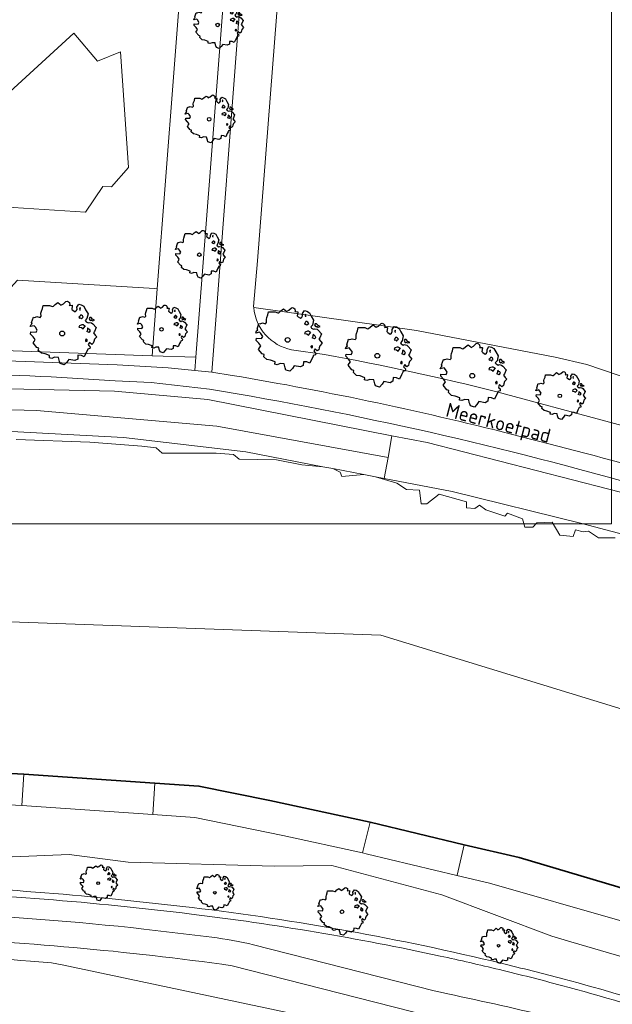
# Model space of a CAD drawing. Header units: metres. Extents: x 152391 to 157968, y 462336 to 467280.
# Tile 232 of 256: x 155311 to 155367, y 464395 to 464488. Entities that reach past the tile are written whole.
import ezdxf
from ezdxf.enums import TextEntityAlignment as Align

# ---------------------------------------------------------------- set-up
doc = ezdxf.new("R2010")
doc.units = ezdxf.units.M
doc.header["$LTSCALE"] = 0.75
doc.layers.get('0').update_dxf_attribs({"lineweight": 25})
for name, color, linetype, lineweight in [('B-GV-GR-BOOM-S', 252, 'Continuous', 25), ('B-WE-GK-BESCHOEIING-G', 251, 'GK-BESCHOEIING', 35), ('B-WE-GR-BEPLANTING_CULTUUR_BOSPLANTSOEN-GV', 251, 'Continuous', 18), ('B-WE-GW-TALUD_KRUIN-G', 251, 'Continuous', 18), ('B-WE-IE-TERREINAFSCHEIDING_KUNSTMATIG_MUUR-GV', 251, 'Continuous', 18), ('B-WE-OG-TERREIN_CULTUURSCHEIDING-GV', 251, 'Continuous', 18), ('B-WE-OG-TOPOGRAFIE-T18', 1, 'Continuous', 18), ('B-WE-OG-WATER-GV', 251, 'Continuous', 18), ('B-WE-OG-WATER_KANAAL-GV', 251, 'Continuous', 18), ('B-WE-OG-WATER_SLOOT-GV', 251, 'Continuous', 18), ('B-WE-VH-VERHARDING_ASFALT-GV', 251, 'Continuous', 18), ('B-WE-VH-VERHARDING_TEGEL-GV', 251, 'Continuous', 18)]:
    doc.layers.add(name, color=color, linetype=linetype, lineweight=lineweight)
doc.layers.add('X-XX-AL-TEKENBLAD_HULPLIJN-G', color=7, linetype='Continuous', lineweight=18, plot=False)
doc.styles.add('NLCS-ISO-M750-T18', font='NLCS-ISO.ttf', dxfattribs={"height": 1.35})
doc.linetypes.add('GK-BESCHOEIING', pattern='A,30,-5,[1,NLCS.SHX,S=1,R=0,X=0,Y=0],-5', length=40)

# ---------------------------------------------------------------- blocks, each defined once
blk = doc.blocks.new('SGR-BOOM_21_30')
at = {"linetype": 'Continuous'}
for p, q in [((-1.133, 1.088), (-1.109, 1.187)), ((-1.121, 0.924), (-1.133, 1.088)), ((-1.109, 1.187), (-1.051, 1.335)), ((-1.051, 1.335), (-1.016, 1.499)), ((-1.016, 1.499), (-0.668, 1.499)), ((-0.668, 1.499), (-0.516, 1.433)), ((-0.516, 1.433), (-0.47, 1.45)), ((-0.47, 1.45), (-0.365, 1.548)), ((-0.365, 1.548), (-0.226, 1.647)), ((-0.226, 1.647), (-0.133, 1.581)), ((-0.133, 1.581), (-0.063, 1.515)), ((-0.063, 1.515), (0.065, 1.581)), ((0.065, 1.581), (0.205, 1.712)), ((0.205, 1.712), (0.263, 1.729)), ((0.263, 1.729), (0.333, 1.696)), ((0.333, 1.696), (0.391, 1.647)), ((0.402, 1.532), (0.379, 1.499)), ((0.379, 1.499), (0.53, 1.515)), ((0.391, 1.647), (0.402, 1.532)), ((0.542, 1.483), (0.507, 1.285)), ((0.507, 1.285), (0.565, 1.236)), ((0.53, 1.515), (0.542, 1.483)), ((0.565, 1.236), (0.693, 1.154)), ((0.693, 1.154), (0.751, 1.203)), ((0.751, 1.203), (0.798, 1.285)), ((0.786, 1.4), (0.891, 1.565)), ((0.798, 1.285), (0.786, 1.4)), ((0.891, 1.565), (1.019, 1.532)), ((0.972, 1.368), (0.926, 1.335)), ((0.926, 1.335), (0.949, 1.253)), ((0.972, 0.973), (0.937, 0.908)), ((0.949, 1.253), (0.961, 1.236)), ((0.961, 1.269), (0.972, 1.368)), ((1.03, 0.973), (0.972, 0.973)), ((1.019, 1.532), (1.158, 1.45)), ((1.077, 0.94), (1.03, 0.973)), ((1.124, 0.875), (1.077, 0.94)), ((1.158, 1.45), (1.251, 1.269)), ((1.251, 1.269), (1.379, 1.055)), ((1.379, 1.055), (1.321, 0.793)), ((-1.703, 0.365), (-1.656, 0.48)), ((-1.493, 0.415), (-1.703, 0.365)), ((-1.679, -0.029), (-1.668, 0.086)), ((-1.668, 0.086), (-1.389, 0.07)), ((-1.656, 0.48), (-1.598, 0.53)), ((-1.633, 0.579), (-1.528, 0.875)), ((-1.598, 0.53), (-1.633, 0.579)), ((-1.528, 0.875), (-1.458, 0.858)), ((-1.423, 0.333), (-1.493, 0.415)), ((-1.458, 0.858), (-1.342, 0.908)), ((-1.33, 0.185), (-1.423, 0.333)), ((-1.389, 0.07), (-1.33, 0.185)), ((-1.342, 0.908), (-1.179, 0.858)), ((-1.179, 0.858), (-1.121, 0.924)), ((0.937, 0.908), (0.891, 0.875)), ((0.891, 0.875), (0.926, 0.825)), ((0.926, 0.415), (0.891, 0.333)), ((0.891, 0.333), (1.03, 0.316)), ((0.926, 0.825), (0.984, 0.842)), ((1.054, 0.464), (0.926, 0.415)), ((0.984, 0.842), (1.03, 0.776)), ((1.03, 0.776), (1.077, 0.842)), ((1.03, 0.316), (1.112, 0.251)), ((1.112, 0.464), (1.054, 0.464)), ((1.077, 0.842), (1.124, 0.875)), ((1.217, 0.398), (1.112, 0.464)), ((1.112, 0.251), (1.205, 0.365)), ((1.205, 0.365), (1.24, 0.415)), ((1.321, 0.793), (1.228, 0.694)), ((1.228, 0.694), (1.275, 0.628)), ((1.275, 0.628), (1.379, 0.563)), ((1.344, 0.185), (1.31, 0.103)), ((1.434, 0.049), (1.31, 0.103)), ((1.356, 0.3), (1.344, 0.234)), ((1.344, 0.234), (1.344, 0.185)), ((1.426, 0.234), (1.356, 0.3)), ((1.379, 0.563), (1.438, 0.595)), ((1.472, 0.201), (1.426, 0.234)), ((1.434, 0.049), (1.507, 0.136)), ((1.472, 0.858), (1.438, 0.809)), ((1.438, 0.809), (1.461, 0.743)), ((1.438, 0.595), (1.565, 0.563)), ((1.461, 0.743), (1.531, 0.694)), ((1.542, 0.858), (1.472, 0.858)), ((1.507, 0.136), (1.472, 0.201)), ((1.531, 0.727), (1.635, 0.678)), ((1.531, 0.694), (1.542, 0.727)), ((1.624, 0.76), (1.542, 0.858)), ((1.565, 0.563), (1.635, 0.513)), ((1.728, 0.71), (1.624, 0.76)), ((1.635, 0.678), (1.728, 0.71)), ((1.635, 0.513), (1.81, 0.316)), ((1.717, 0.103), (1.67, 0.037)), ((1.67, 0.037), (1.763, -0.094)), ((1.81, 0.316), (1.717, 0.103)), ((-1.54, -0.177), (-1.679, -0.029)), ((-1.551, -0.505), (-1.493, -0.423)), ((-1.354, -0.752), (-1.551, -0.505)), ((-1.435, -0.324), (-1.54, -0.177)), ((-1.493, -0.423), (-1.435, -0.324)), ((-1.249, -0.784), (-1.354, -0.752)), ((-1.272, -0.899), (-1.249, -0.784)), ((-1.109, -1.047), (-1.272, -0.899)), ((1.286, -0.292), (1.24, -0.357)), ((1.24, -0.357), (1.251, -0.423)), ((1.263, -0.423), (1.333, -0.407)), ((1.333, -0.341), (1.286, -0.292)), ((1.356, -0.883), (1.286, -1.014)), ((1.333, -0.407), (1.333, -0.341)), ((1.368, -0.834), (1.356, -0.883)), ((1.484, -0.801), (1.368, -0.834)), ((1.461, -0.472), (1.391, -0.587)), ((1.391, -0.587), (1.426, -0.637)), ((1.426, -0.637), (1.496, -0.702)), ((1.577, -0.587), (1.461, -0.472)), ((1.496, -0.702), (1.484, -0.801)), ((1.658, -0.522), (1.577, -0.587)), ((1.682, -0.423), (1.658, -0.522)), ((1.717, -0.308), (1.682, -0.423)), ((1.845, -0.177), (1.717, -0.308)), ((1.763, -0.094), (1.845, -0.177)), ((-0.912, -1.08), (-1.109, -1.047)), ((-0.668, -1.179), (-0.912, -1.08)), ((-0.679, -1.294), (-0.668, -1.179)), ((-0.551, -1.326), (-0.679, -1.294)), ((-0.4, -1.261), (-0.551, -1.326)), ((-0.191, -1.277), (-0.4, -1.261)), ((-0.156, -1.425), (-0.191, -1.277)), ((-0.133, -1.491), (-0.156, -1.425)), ((-0.098, -1.606), (-0.133, -1.491)), ((0.112, -1.671), (-0.098, -1.606)), ((0.251, -1.524), (0.112, -1.671)), ((0.356, -1.376), (0.251, -1.524)), ((0.682, -1.441), (0.356, -1.376)), ((0.833, -1.359), (0.682, -1.441)), ((0.844, -1.162), (0.833, -1.359)), ((1.03, -1.179), (0.844, -1.162)), ((1.182, -1.244), (1.03, -1.179)), ((1.286, -1.014), (1.182, -1.244))]:
    blk.add_line(p, q, dxfattribs=at)
blk.add_circle((0, 0), 0.126, dxfattribs=at)
blk = doc.blocks.new('SGR-BOOM_31_50')
at = {"linetype": 'Continuous'}
for p, q in [((-1.402, 1.78), (-1.355, 1.999)), ((-1.355, 1.999), (-0.89, 1.999)), ((-0.89, 1.999), (-0.688, 1.911)), ((-0.688, 1.911), (-0.626, 1.933)), ((-0.626, 1.933), (-0.487, 2.064)), ((-0.487, 2.064), (-0.301, 2.196)), ((-0.301, 2.196), (-0.177, 2.108)), ((-0.177, 2.108), (-0.084, 2.02)), ((-0.084, 2.02), (0.087, 2.108)), ((0.087, 2.108), (0.273, 2.283)), ((0.273, 2.283), (0.351, 2.305)), ((0.351, 2.305), (0.444, 2.261)), ((0.444, 2.261), (0.521, 2.196)), ((0.537, 2.042), (0.506, 1.999)), ((0.506, 1.999), (0.707, 2.02)), ((0.521, 2.196), (0.537, 2.042)), ((0.723, 1.977), (0.676, 1.714)), ((0.707, 2.02), (0.723, 1.977)), ((1.048, 1.867), (1.188, 2.086)), ((1.064, 1.714), (1.048, 1.867)), ((1.188, 2.086), (1.358, 2.042)), ((1.358, 2.042), (1.545, 1.933)), ((1.545, 1.933), (1.669, 1.692)), ((-2.177, 0.772), (-2.038, 1.166)), ((-2.038, 1.166), (-1.944, 1.144)), ((-1.944, 1.144), (-1.789, 1.21)), ((-1.789, 1.21), (-1.572, 1.144)), ((-1.572, 1.144), (-1.495, 1.232)), ((-1.51, 1.451), (-1.479, 1.582)), ((-1.495, 1.232), (-1.51, 1.451)), ((-1.479, 1.582), (-1.402, 1.78)), ((0.676, 1.714), (0.754, 1.648)), ((0.754, 1.648), (0.924, 1.539)), ((0.924, 1.539), (1.002, 1.604)), ((1.002, 1.604), (1.064, 1.714)), ((1.25, 1.21), (1.188, 1.166)), ((1.188, 1.166), (1.234, 1.101)), ((1.296, 1.823), (1.234, 1.78)), ((1.234, 1.78), (1.265, 1.67)), ((1.234, 1.101), (1.312, 1.122)), ((1.296, 1.298), (1.25, 1.21)), ((1.265, 1.67), (1.281, 1.648)), ((1.281, 1.692), (1.296, 1.823)), ((1.374, 1.298), (1.296, 1.298)), ((1.312, 1.122), (1.374, 1.035)), ((1.436, 1.254), (1.374, 1.298)), ((1.374, 1.035), (1.436, 1.122)), ((1.498, 1.166), (1.436, 1.254)), ((1.436, 1.122), (1.498, 1.166)), ((1.762, 1.057), (1.638, 0.925)), ((1.669, 1.692), (1.839, 1.407)), ((1.839, 1.407), (1.762, 1.057)), ((1.963, 1.144), (1.917, 1.079)), ((1.917, 1.079), (1.948, 0.991)), ((1.948, 0.991), (2.041, 0.925)), ((2.056, 1.144), (1.963, 1.144)), ((2.041, 0.969), (2.18, 0.903)), ((2.041, 0.925), (2.056, 0.969)), ((2.165, 1.013), (2.056, 1.144)), ((2.304, 0.947), (2.165, 1.013)), ((2.18, 0.903), (2.304, 0.947)), ((-2.27, 0.487), (-2.208, 0.641)), ((-1.991, 0.553), (-2.27, 0.487)), ((-2.239, -0.038), (-2.224, 0.115)), ((-2.224, 0.115), (-1.851, 0.093)), ((-2.208, 0.641), (-2.131, 0.706)), ((-2.131, 0.706), (-2.177, 0.772)), ((-1.898, 0.444), (-1.991, 0.553)), ((-1.774, 0.246), (-1.898, 0.444)), ((-1.851, 0.093), (-1.774, 0.246)), ((1.234, 0.553), (1.188, 0.444)), ((1.188, 0.444), (1.374, 0.422)), ((1.405, 0.619), (1.234, 0.553)), ((1.374, 0.422), (1.483, 0.334)), ((1.483, 0.619), (1.405, 0.619)), ((1.622, 0.531), (1.483, 0.619)), ((1.483, 0.334), (1.607, 0.487)), ((1.607, 0.487), (1.653, 0.553)), ((1.638, 0.925), (1.7, 0.838)), ((1.7, 0.838), (1.839, 0.75)), ((1.793, 0.246), (1.746, 0.137)), ((1.911, 0.065), (1.746, 0.137)), ((1.808, 0.4), (1.793, 0.312)), ((1.793, 0.312), (1.793, 0.246)), ((1.901, 0.312), (1.808, 0.4)), ((1.839, 0.75), (1.917, 0.794)), ((1.963, 0.268), (1.901, 0.312)), ((1.911, 0.065), (2.01, 0.181)), ((1.917, 0.794), (2.087, 0.75)), ((2.01, 0.181), (1.963, 0.268)), ((2.087, 0.75), (2.18, 0.684)), ((2.18, 0.684), (2.413, 0.422)), ((2.289, 0.137), (2.227, 0.049)), ((2.227, 0.049), (2.351, -0.126)), ((2.413, 0.422), (2.289, 0.137)), ((-2.053, -0.235), (-2.239, -0.038)), ((-2.069, -0.673), (-1.991, -0.564)), ((-1.805, -1.002), (-2.069, -0.673)), ((-1.913, -0.433), (-2.053, -0.235)), ((-1.991, -0.564), (-1.913, -0.433)), ((1.715, -0.389), (1.653, -0.476)), ((1.653, -0.476), (1.669, -0.564)), ((1.684, -0.564), (1.777, -0.542)), ((1.777, -0.454), (1.715, -0.389)), ((1.777, -0.542), (1.777, -0.454)), ((1.948, -0.63), (1.855, -0.783)), ((1.855, -0.783), (1.901, -0.849)), ((1.901, -0.849), (1.994, -0.936)), ((2.103, -0.783), (1.948, -0.63)), ((2.211, -0.695), (2.103, -0.783)), ((2.242, -0.564), (2.211, -0.695)), ((2.289, -0.411), (2.242, -0.564)), ((2.459, -0.235), (2.289, -0.411)), ((2.351, -0.126), (2.459, -0.235)), ((-1.665, -1.046), (-1.805, -1.002)), ((-1.696, -1.199), (-1.665, -1.046)), ((-1.479, -1.396), (-1.696, -1.199)), ((-1.216, -1.44), (-1.479, -1.396)), ((-0.89, -1.571), (-1.216, -1.44)), ((-0.906, -1.725), (-0.89, -1.571)), ((-0.735, -1.769), (-0.906, -1.725)), ((-0.533, -1.681), (-0.735, -1.769)), ((-0.254, -1.703), (-0.533, -1.681)), ((-0.208, -1.9), (-0.254, -1.703)), ((0.475, -1.834), (0.335, -2.031)), ((0.909, -1.922), (0.475, -1.834)), ((1.11, -1.812), (0.909, -1.922)), ((1.126, -1.55), (1.11, -1.812)), ((1.374, -1.571), (1.126, -1.55)), ((1.576, -1.659), (1.374, -1.571)), ((1.715, -1.352), (1.576, -1.659)), ((1.808, -1.177), (1.715, -1.352)), ((1.824, -1.112), (1.808, -1.177)), ((1.979, -1.068), (1.824, -1.112)), ((1.994, -0.936), (1.979, -1.068)), ((-0.177, -1.988), (-0.208, -1.9)), ((-0.13, -2.141), (-0.177, -1.988)), ((0.149, -2.229), (-0.13, -2.141)), ((0.335, -2.031), (0.149, -2.229))]:
    blk.add_line(p, q, dxfattribs=at)
blk.add_circle((0, 0), 0.169, dxfattribs=at)
blk = doc.blocks.new('SGR-BOOM_50_100')
at = {"linetype": 'Continuous'}
for p, q in [((-0.649, 2.752), (-0.401, 2.928)), ((-0.401, 2.928), (-0.236, 2.811)), ((-0.236, 2.811), (-0.112, 2.694)), ((-0.112, 2.694), (0.116, 2.811)), ((0.116, 2.811), (0.364, 3.044)), ((0.364, 3.044), (0.467, 3.074)), ((0.467, 3.074), (0.591, 3.015)), ((0.591, 3.015), (0.695, 2.928)), ((0.695, 2.928), (0.715, 2.723)), ((-2.014, 1.935), (-1.972, 2.11)), ((-1.993, 1.643), (-2.014, 1.935)), ((-1.972, 2.11), (-1.869, 2.373)), ((-1.869, 2.373), (-1.807, 2.665)), ((-1.807, 2.665), (-1.187, 2.665)), ((-1.187, 2.665), (-0.918, 2.548)), ((-0.918, 2.548), (-0.835, 2.577)), ((-0.835, 2.577), (-0.649, 2.752)), ((0.715, 2.723), (0.674, 2.665)), ((0.674, 2.665), (0.943, 2.694)), ((0.964, 2.636), (0.902, 2.285)), ((0.902, 2.285), (1.005, 2.198)), ((0.943, 2.694), (0.964, 2.636)), ((1.005, 2.198), (1.232, 2.052)), ((1.232, 2.052), (1.336, 2.139)), ((1.336, 2.139), (1.418, 2.285)), ((1.398, 2.49), (1.584, 2.782)), ((1.418, 2.285), (1.398, 2.49)), ((1.584, 2.782), (1.811, 2.723)), ((1.729, 2.431), (1.646, 2.373)), ((1.646, 2.373), (1.687, 2.227)), ((1.687, 2.227), (1.708, 2.198)), ((1.708, 2.256), (1.729, 2.431)), ((1.811, 2.723), (2.059, 2.577)), ((2.059, 2.577), (2.225, 2.256)), ((2.225, 2.256), (2.452, 1.876)), ((2.452, 1.876), (2.349, 1.409)), ((-2.944, 0.854), (-2.841, 0.942)), ((-2.903, 1.029), (-2.717, 1.555)), ((-2.841, 0.942), (-2.903, 1.029)), ((-2.717, 1.555), (-2.593, 1.526)), ((-2.593, 1.526), (-2.386, 1.613)), ((-2.386, 1.613), (-2.096, 1.526)), ((-2.096, 1.526), (-1.993, 1.643)), ((1.667, 1.613), (1.584, 1.555)), ((1.584, 1.555), (1.646, 1.467)), ((1.646, 1.467), (1.749, 1.497)), ((1.729, 1.73), (1.667, 1.613)), ((1.832, 1.73), (1.729, 1.73)), ((1.749, 1.497), (1.832, 1.38)), ((1.915, 1.672), (1.832, 1.73)), ((1.832, 1.38), (1.915, 1.497)), ((1.997, 1.555), (1.915, 1.672)), ((1.915, 1.497), (1.997, 1.555)), ((2.349, 1.409), (2.183, 1.234)), ((2.183, 1.234), (2.266, 1.117)), ((2.266, 1.117), (2.452, 1)), ((2.452, 1), (2.556, 1.059)), ((2.618, 1.526), (2.556, 1.438)), ((2.556, 1.438), (2.597, 1.321)), ((2.556, 1.059), (2.783, 1)), ((2.597, 1.321), (2.721, 1.234)), ((2.742, 1.526), (2.618, 1.526)), ((2.721, 1.292), (2.907, 1.205)), ((2.721, 1.234), (2.742, 1.292)), ((2.886, 1.351), (2.742, 1.526)), ((2.783, 1), (2.907, 0.913)), ((3.072, 1.263), (2.886, 1.351)), ((2.907, 1.205), (3.072, 1.263)), ((-3.027, 0.65), (-2.944, 0.854)), ((-2.655, 0.737), (-3.027, 0.65)), ((-2.985, -0.051), (-2.965, 0.153)), ((-2.965, 0.153), (-2.469, 0.124)), ((-2.531, 0.591), (-2.655, 0.737)), ((-2.365, 0.329), (-2.531, 0.591)), ((-2.469, 0.124), (-2.365, 0.329)), ((1.646, 0.737), (1.584, 0.591)), ((1.584, 0.591), (1.832, 0.562)), ((1.873, 0.825), (1.646, 0.737)), ((1.832, 0.562), (1.977, 0.445)), ((1.977, 0.825), (1.873, 0.825)), ((2.163, 0.708), (1.977, 0.825)), ((1.977, 0.445), (2.142, 0.65)), ((2.142, 0.65), (2.204, 0.737)), ((2.39, 0.329), (2.328, 0.183)), ((2.549, 0.087), (2.328, 0.183)), ((2.411, 0.533), (2.39, 0.416)), ((2.39, 0.416), (2.39, 0.329)), ((2.535, 0.416), (2.411, 0.533)), ((2.618, 0.358), (2.535, 0.416)), ((2.549, 0.087), (2.68, 0.241)), ((2.68, 0.241), (2.618, 0.358)), ((2.907, 0.913), (3.217, 0.562)), ((3.052, 0.183), (2.969, 0.066)), ((2.969, 0.066), (3.135, -0.168)), ((3.217, 0.562), (3.052, 0.183)), ((-2.737, -0.314), (-2.985, -0.051)), ((-2.758, -0.898), (-2.655, -0.752)), ((-2.407, -1.336), (-2.758, -0.898)), ((-2.551, -0.577), (-2.737, -0.314)), ((-2.655, -0.752), (-2.551, -0.577)), ((2.287, -0.518), (2.204, -0.635)), ((2.204, -0.635), (2.225, -0.752)), ((2.245, -0.752), (2.37, -0.723)), ((2.37, -0.606), (2.287, -0.518)), ((2.37, -0.723), (2.37, -0.606)), ((2.597, -0.84), (2.473, -1.044)), ((2.804, -1.044), (2.597, -0.84)), ((2.948, -0.927), (2.804, -1.044)), ((2.99, -0.752), (2.948, -0.927)), ((3.052, -0.548), (2.99, -0.752)), ((3.279, -0.314), (3.052, -0.548)), ((3.135, -0.168), (3.279, -0.314)), ((-2.22, -1.394), (-2.407, -1.336)), ((-2.262, -1.599), (-2.22, -1.394)), ((-1.972, -1.862), (-2.262, -1.599)), ((-1.621, -1.92), (-1.972, -1.862)), ((2.287, -1.803), (2.101, -2.212)), ((2.411, -1.57), (2.287, -1.803)), ((2.432, -1.482), (2.411, -1.57)), ((2.638, -1.424), (2.432, -1.482)), ((2.473, -1.044), (2.535, -1.132)), ((2.535, -1.132), (2.659, -1.248)), ((2.659, -1.248), (2.638, -1.424)), ((-1.187, -2.095), (-1.621, -1.92)), ((-1.207, -2.3), (-1.187, -2.095)), ((-0.98, -2.358), (-1.207, -2.3)), ((-0.711, -2.241), (-0.98, -2.358)), ((-0.339, -2.271), (-0.711, -2.241)), ((-0.277, -2.533), (-0.339, -2.271)), ((-0.236, -2.65), (-0.277, -2.533)), ((-0.174, -2.855), (-0.236, -2.65)), ((0.447, -2.709), (0.199, -2.971)), ((0.633, -2.446), (0.447, -2.709)), ((1.212, -2.563), (0.633, -2.446)), ((1.48, -2.417), (1.212, -2.563)), ((1.501, -2.066), (1.48, -2.417)), ((1.832, -2.095), (1.501, -2.066)), ((2.101, -2.212), (1.832, -2.095)), ((0.199, -2.971), (-0.174, -2.855))]:
    blk.add_line(p, q, dxfattribs=at)
blk.add_circle((0, 0), 0.225, dxfattribs=at)

msp = doc.modelspace()

# ---------------------------------------------------------------- linework, layer by layer
at = {"layer": 'B-WE-GK-BESCHOEIING-G'}
for points in [[(155311.707, 464416.666), (155301.67, 464417.189)], [(155324.123, 464415.796), (155311.707, 464416.666)], [(155344.509, 464412.108), (155335.022, 464414.147), (155328.295, 464415.517), (155324.123, 464415.796)], [(155353.424, 464409.959), (155344.509, 464412.108)], [(155383.972, 464400.663), (155379.823, 464402.274), (155368.016, 464405.99), (155358.632, 464408.751), (155353.424, 464409.959)]]:
    msp.add_lwpolyline(points, dxfattribs=at)
at = {"layer": 'B-WE-GR-BEPLANTING_CULTUUR_BOSPLANTSOEN-GV'}
for points in [[(155331.092, 464548.745), (155327.194, 464500), (155325.906, 464483.106), (155324.346, 464462.65), (155323.862, 464456.297), (155327.993, 464456.147), (155330.73, 464491.672), (155330.946, 464494.474), (155329.337, 464494.629), (155329.631, 464498.216), (155331.211, 464498.104), (155333.774, 464531.306), (155336.273, 464563.543), (155337.394, 464578.078), (155334.364, 464578.312), (155334.241, 464576.768), (155331.576, 464554.801)], [(155294.855, 464457.347), (155323.862, 464456.297), (155324.346, 464462.65), (155324.073, 464462.666), (155311.094, 464463.443), (155309.833, 464462.073), (155305.981, 464462.36), (155303.464, 464461.391), (155299.116, 464459.689), (155297.125, 464458.829), (155295.363, 464458.561), (155294.857, 464457.727)]]:
    msp.add_lwpolyline(points, close=True, dxfattribs=at)
at = {"layer": 'B-WE-GW-TALUD_KRUIN-G'}
for points in [[(155346.592, 464448.723), (155329.149, 464452.144), (155320.299, 464452.926), (155298.791, 464453.429)], [(155216.385, 464401.992), (155223.513, 464402.965), (155229.277, 464402.745), (155250.333, 464406.37), (155261.262, 464407.702), (155262.663, 464408.543), (155269.828, 464409.324), (155270.229, 464409.715), (155275.793, 464409.655), (155279.075, 464410.156), (155286.841, 464409.935), (155296.809, 464409.825), (155306.976, 464409.495), (155310.619, 464408.824), (155315.983, 464409.044), (155321.588, 464408.323), (155335.438, 464407.932), (155340.882, 464407.992), (155351.33, 464405.209), (155361.738, 464401.313), (155363.56, 464400.777), (155376.309, 464397.027), (155387.277, 464392.23)]]:
    msp.add_lwpolyline(points, dxfattribs=at)
at = {"layer": 'B-WE-IE-TERREINAFSCHEIDING_KUNSTMATIG_MUUR-GV'}
for points in [[(155327.65, 464404.015, 0.018966), (155299.653, 464406.282)], [(155299.611, 464405.548, -0.023566), (155327.573, 464403.393)], [(155356.96, 464398.734, 0.029381), (155327.65, 464404.015)], [(155327.573, 464403.393, -0.023289), (155351.15, 464399.422)], [(155351.15, 464399.422, -0.005679), (155356.773, 464398.138)], [(155362.793, 464397.256, 0.006167), (155356.96, 464398.734)], [(155356.773, 464398.138, -0.006028), (155362.658, 464396.636)], [(155362.658, 464396.636, -0.023746), (155385.324, 464389.387)], [(155385.54, 464389.981, 0.024498), (155362.793, 464397.256)]]:
    msp.add_lwpolyline(points, format="xyb", dxfattribs=at)
at = {"layer": 'B-WE-OG-TERREIN_CULTUURSCHEIDING-GV'}
for points in [[(155400.862, 464529.984), (155342.7, 464534.458), (155339.213, 464534.726), (155336.9, 464504.894), (155335.851, 464491.273), (155333.85, 464465.289), (155333.471, 464460.955), (155333.479, 464460.862), (155348.905, 464458.678), (155362.063, 464456.17), (155365.065, 464455.48), (155384.286, 464448.942)], [(155410.812, 464434.347), (155414.622, 464432.149), (155429.546, 464423.539), (155439.343, 464417.887), (155439.665, 464418.386), (155439.825, 464418.634), (155449.963, 464412.779), (155451.111, 464414.684), (155451.376, 464415.123), (155464.026, 464407.618), (155464.391, 464408.096), (155464.835, 464408.679), (155442.109, 464421.789), (155437.108, 464424.796), (155435.228, 464425.777), (155423.655, 464431.814), (155403.361, 464441.305), (155384.286, 464448.942), (155365.065, 464455.48), (155362.063, 464456.17), (155348.905, 464458.678), (155333.479, 464460.862)], [(155300.452, 464456.161), (155320.541, 464455.43), (155325.389, 464455.157), (155327.896, 464454.885), (155327.993, 464456.147), (155323.862, 464456.297), (155294.855, 464457.347), (155294.659, 464457.354), (155254.112, 464456.474), (155230.103, 464452.952), (155230.027, 464451.933), (155248.749, 464454.542)], [(155337.075, 464456.871), (155340.188, 464456.417)], [(155248.856, 464452.996), (155215.359, 464448.317), (155214.867, 464442.75), (155215.347, 464442.908), (155215.271, 464441.933), (155215.139, 464440.25), (155215.666, 464440.426), (155215.918, 464443.282), (155227.618, 464449.02), (155248.967, 464452.002), (155261.708, 464453.081), (155288.034, 464453.681), (155298.791, 464453.429), (155320.299, 464452.926), (155329.149, 464452.144), (155346.592, 464448.723), (155349.925, 464448.069), (155370.577, 464442.78), (155377.333, 464440.772), (155385.109, 464438.461), (155399.091, 464433.382), (155399.41, 464433.983), (155399.399, 464433.988), (155399.565, 464434.274)], [(155329.303, 464453.133), (155323.751, 464453.762), (155320.335, 464453.925)], [(155356.539, 464452.879), (155377.18, 464447.327)], [(155368.2, 464402.785), (155355.824, 464406.323), (155352.741, 464407.038), (155344.259, 464409.086), (155343.805, 464409.192), (155336.239, 464410.837), (155327.89, 464412.538), (155323.918, 464412.839), (155311.502, 464413.699), (155301.515, 464414.221)], [(155376.309, 464397.027), (155363.56, 464400.777), (155361.738, 464401.313), (155351.33, 464405.209), (155340.882, 464407.992), (155335.438, 464407.932), (155321.588, 464408.323), (155315.983, 464409.044), (155310.619, 464408.824)], [(155310.619, 464408.824), (155315.983, 464409.044), (155321.588, 464408.323), (155335.438, 464407.932), (155340.882, 464407.992), (155351.33, 464405.209), (155361.738, 464401.313), (155363.56, 464400.777), (155376.309, 464397.027)], [(155312.338, 464398.945), (155314.326, 464398.762), (155315.332, 464398.598), (155344.716, 464392.357), (155349.756, 464391.394), (155349.955, 464392.666), (155350.168, 464393.726), (155331.452, 464398.483), (155330.451, 464398.644)]]:
    msp.add_lwpolyline(points, dxfattribs=at)
for points in [[(155305.1, 464463.804), (155306.826, 464464.558), (155306.519, 464465.469), (155309.709, 464470.405), (155317.546, 464469.895), (155319.176, 464472.319), (155320.004, 464472.29), (155321.601, 464474.132), (155320.864, 464485.09), (155318.689, 464484.223), (155316.428, 464486.868), (155293.981, 464466.343), (155294.082, 464464.49)], [(155298.791, 464453.429), (155298.773, 464451.493), (155312.896, 464451.114), (155329.972, 464449.64), (155346.225, 464446.657), (155346.592, 464448.723), (155329.149, 464452.144), (155320.299, 464452.926)]]:
    msp.add_lwpolyline(points, close=True, dxfattribs=at)
for points in [[(155333.479, 464460.862, 0.332803), (155337.075, 464456.871)], [(155340.188, 464456.417, -0.017013), (155356.539, 464452.879)], [(155320.335, 464453.925, 0.022414), (155288.034, 464454.681)], [(155370.825, 464443.749, 0.028904), (155329.303, 464453.133)], [(155299.653, 464406.282, -0.018966), (155327.65, 464404.015)], [(155327.65, 464404.015, -0.029381), (155356.96, 464398.734)], [(155330.451, 464398.644, 0.024752), (155300.47, 464401.23)], [(155282.258, 464399.74, -0.024302), (155312.338, 464398.945)], [(155356.96, 464398.734, -0.006167), (155362.793, 464397.256)], [(155362.793, 464397.256, -0.024498), (155385.54, 464389.981)]]:
    msp.add_lwpolyline(points, format="xyb", dxfattribs=at)
at = {"layer": 'B-WE-OG-WATER-GV'}
for points in [[(155310.979, 464448.369), (155317.945, 464448.109), (155322.868, 464447.718), (155324.23, 464447.588), (155324.79, 464447.067), (155325.991, 464447.067), (155327.152, 464447.067), (155329.914, 464447.067), (155331.555, 464446.937), (155332.115, 464446.487), (155335.638, 464446.427), (155338.04, 464445.966), (155340.049, 464445.781), (155332.742, 464447.178), (155321.138, 464448.54), (155306.958, 464449.314)], [(155376.202, 464437.334), (155364.6, 464440.409), (155352.305, 464443.44), (155345.844, 464444.674), (155345.026, 464444.83), (155347.047, 464444.223), (155347.968, 464443.633), (155349.208, 464443.573), (155349.369, 464442.271), (155349.889, 464442.271), (155351.05, 464443.182), (155353.652, 464442.471), (155353.652, 464441.89), (155354.452, 464441.82), (155354.893, 464442.141), (155355.493, 464441.69), (155357.295, 464441.109), (155357.535, 464441.369), (155358.976, 464440.849), (155359.176, 464440.068), (155359.937, 464440.068), (155360.337, 464440.458), (155361.778, 464440.528), (155362.499, 464439.297), (155363.78, 464439.166), (155363.98, 464439.807), (155364.7, 464439.617), (155365.221, 464439.687), (155366.181, 464439.036), (155367.743, 464439.036)]]:
    msp.add_lwpolyline(points, dxfattribs=at)
msp.add_lwpolyline([(155343.934, 464445.039), (155340.991, 464445.602), (155341.683, 464445.255), (155341.843, 464444.864)], close=True, dxfattribs=at)
at = {"layer": 'B-WE-OG-WATER_KANAAL-GV'}
for points in [[(155367.743, 464439.036), (155366.181, 464439.036), (155365.221, 464439.687), (155364.7, 464439.617), (155363.98, 464439.807), (155363.78, 464439.166), (155362.499, 464439.297), (155361.778, 464440.528), (155360.337, 464440.458), (155359.937, 464440.068), (155359.176, 464440.068), (155358.976, 464440.849), (155357.535, 464441.369), (155357.295, 464441.109), (155355.493, 464441.69), (155354.893, 464442.141), (155354.452, 464441.82), (155353.652, 464441.89), (155353.652, 464442.471), (155351.05, 464443.182), (155349.889, 464442.271), (155349.369, 464442.271), (155349.208, 464443.573), (155347.968, 464443.633), (155347.047, 464444.223), (155345.026, 464444.83), (155343.934, 464445.039), (155341.843, 464444.864), (155341.683, 464445.255), (155340.991, 464445.602), (155340.049, 464445.781), (155338.04, 464445.966), (155335.638, 464446.427), (155332.115, 464446.487), (155331.555, 464446.937), (155329.914, 464447.067), (155327.152, 464447.067), (155325.991, 464447.067), (155324.79, 464447.067), (155324.23, 464447.588), (155322.868, 464447.718), (155317.945, 464448.109), (155310.979, 464448.369)], [(155116.149, 464389.895), (155176.887, 464410.714), (155177.544, 464410.939), (155179.366, 464411.563), (155183.267, 464412.9), (155186.092, 464413.869), (155195.943, 464417.245), (155200.322, 464418.746), (155205.127, 464420.393), (155208.875, 464421.678), (155212.001, 464422.749), (155213.119, 464423.133), (155213.816, 464423.372), (155223.801, 464426.794), (155260.319, 464432.88), (155345.528, 464429.837), (155393.838, 464415.002), (155448.935, 464384.205)], [(155448.935, 464384.205), (155393.838, 464415.002), (155345.528, 464429.837), (155260.319, 464432.88), (155223.801, 464426.794), (155213.816, 464423.372), (155213.119, 464423.133), (155212.001, 464422.749), (155208.875, 464421.678), (155205.127, 464420.393), (155200.322, 464418.746), (155195.943, 464417.245), (155186.092, 464413.869), (155183.267, 464412.9), (155179.366, 464411.563), (155177.544, 464410.939), (155176.887, 464410.714), (155116.149, 464389.895)], [(155199.041, 464402.136), (155203.8, 464403.635), (155207.535, 464404.812), (155210.668, 464405.798), (155211.798, 464406.154), (155211.832, 464406.165), (155212.483, 464406.37), (155234.897, 464411.205), (155245.552, 464413.503), (155254.535, 464414.789), (155255.552, 464414.9), (155260.4, 464415.429), (155278.456, 464417.27), (155290.562, 464417.743), (155290.559, 464417.683), (155301.67, 464417.189), (155311.707, 464416.666), (155324.123, 464415.796), (155328.295, 464415.517), (155335.022, 464414.147), (155344.509, 464412.108), (155353.424, 464409.959), (155358.632, 464408.751), (155368.016, 464405.99)]]:
    msp.add_lwpolyline(points, dxfattribs=at)
at = {"layer": 'B-WE-OG-WATER_SLOOT-GV'}
msp.add_lwpolyline([(155306.958, 464449.314), (155321.138, 464448.54), (155332.742, 464447.178), (155340.049, 464445.781), (155340.991, 464445.602), (155343.934, 464445.039), (155345.026, 464444.83), (155345.844, 464444.674), (155346.225, 464446.657), (155329.972, 464449.64), (155312.896, 464451.114), (155298.773, 464451.493)], dxfattribs=at)
for points in [[(155376.788, 464439.107), (155377.333, 464440.772), (155370.577, 464442.78), (155349.925, 464448.069), (155346.592, 464448.723), (155346.225, 464446.657), (155345.844, 464444.674), (155352.305, 464443.44), (155364.6, 464440.409), (155376.202, 464437.334)], [(155301.67, 464417.189), (155301.515, 464414.221), (155311.502, 464413.699), (155311.707, 464416.666)], [(155323.918, 464412.839), (155324.123, 464415.796), (155311.707, 464416.666), (155311.502, 464413.699)], [(155343.805, 464409.192), (155344.509, 464412.108), (155335.022, 464414.147), (155328.295, 464415.517), (155324.123, 464415.796), (155323.918, 464412.839), (155327.89, 464412.538), (155336.239, 464410.837)], [(155344.509, 464412.108), (155343.805, 464409.192), (155344.259, 464409.086), (155352.741, 464407.038), (155352.755, 464407.099), (155353.424, 464409.959)], [(155353.424, 464409.959), (155352.755, 464407.099), (155352.741, 464407.038), (155355.824, 464406.323), (155368.2, 464402.785), (155376.231, 464400.266), (155382.834, 464397.887), (155383.972, 464400.663), (155379.823, 464402.274), (155368.016, 464405.99), (155358.632, 464408.751)]]:
    msp.add_lwpolyline(points, close=True, dxfattribs=at)
at = {"layer": 'B-WE-VH-VERHARDING_ASFALT-GV'}
for points in [[(155333.479, 464460.862), (155333.471, 464460.955), (155333.85, 464465.289), (155335.851, 464491.273), (155336.9, 464504.894), (155339.213, 464534.726), (155340.638, 464553.1), (155342.815, 464581.72), (155343.135, 464585.921), (155343.965, 464596.839), (155342.88, 464596.925), (155340.442, 464597.113), (155336.292, 464542.561), (155332.554, 464494.355), (155332.338, 464491.547), (155329.504, 464454.75), (155331.45, 464454.434)], [(155340.188, 464456.417), (155337.075, 464456.871)], [(155377.18, 464447.327), (155356.539, 464452.879)], [(155361.674, 464388.754), (155360.978, 464388.916), (155356.07, 464390.055), (155349.756, 464391.394), (155344.716, 464392.357), (155315.332, 464398.598), (155314.326, 464398.762), (155312.338, 464398.945)]]:
    msp.add_lwpolyline(points, dxfattribs=at)
for points in [[(155337.075, 464456.871, -0.332803), (155333.479, 464460.862)], [(155356.539, 464452.879, 0.017013), (155340.188, 464456.417)], [(155331.45, 464454.434, -0.021842), (155358.873, 464448.615)], [(155358.873, 464448.615, -0.015701), (155386.18, 464440.852)], [(155312.338, 464398.945, 0.024302), (155282.258, 464399.74)]]:
    msp.add_lwpolyline(points, format="xyb", dxfattribs=at)
at = {"layer": 'B-WE-VH-VERHARDING_TEGEL-GV'}
msp.add_lwpolyline([(155327.993, 464456.147), (155327.896, 464454.885), (155329.504, 464454.75), (155332.338, 464491.547), (155332.554, 464494.355), (155336.292, 464542.561), (155340.442, 464597.113), (155340.445, 464597.155), (155338.857, 464597.274), (155337.394, 464578.078), (155336.273, 464563.543), (155333.774, 464531.306), (155331.211, 464498.104), (155329.631, 464498.216), (155329.337, 464494.629), (155330.946, 464494.474), (155330.73, 464491.672)], close=True, dxfattribs=at)
for points in [[(155331.45, 464454.434), (155329.504, 464454.75), (155327.896, 464454.885), (155325.389, 464455.157), (155320.541, 464455.43), (155300.452, 464456.161)], [(155320.335, 464453.925), (155323.751, 464453.762), (155329.303, 464453.133)], [(155329.524, 464401.198), (155323.069, 464401.981)], [(155323.069, 464401.981), (155329.524, 464401.198)], [(155351.887, 464395.832), (155350.904, 464396.047), (155350.581, 464396.129), (155333.466, 464400.483)], [(155333.466, 464400.483), (155350.581, 464396.129), (155350.904, 464396.047), (155351.887, 464395.832)], [(155330.451, 464398.644), (155331.452, 464398.483), (155350.168, 464393.726), (155356.05, 464392.504), (155361.489, 464391.264), (155362.147, 464391.114)]]:
    msp.add_lwpolyline(points, dxfattribs=at)
for points in [[(155288.034, 464454.681, -0.022414), (155320.335, 464453.925)], [(155358.873, 464448.615, 0.021842), (155331.45, 464454.434)], [(155329.303, 464453.133, -0.028904), (155370.825, 464443.749)], [(155386.18, 464440.852, 0.015701), (155358.873, 464448.615)], [(155327.573, 464403.393, 0.023566), (155299.611, 464405.548)], [(155323.069, 464401.981, 0.03159), (155283.88, 464403.789)], [(155283.88, 464403.789, -0.03159), (155323.069, 464401.981)], [(155351.15, 464399.422, 0.023289), (155327.573, 464403.393)], [(155300.47, 464401.23, -0.024752), (155330.451, 464398.644)], [(155333.466, 464400.483, 0.025116), (155329.524, 464401.198)], [(155329.524, 464401.198, -0.025116), (155333.466, 464400.483)], [(155356.773, 464398.138, 0.005679), (155351.15, 464399.422)], [(155362.658, 464396.636, 0.006028), (155356.773, 464398.138)], [(155385.324, 464389.387, 0.023746), (155362.658, 464396.636)], [(155361.989, 464393.56, 0.008004), (155351.887, 464395.832)], [(155351.887, 464395.832, -0.008004), (155361.989, 464393.56)]]:
    msp.add_lwpolyline(points, format="xyb", dxfattribs=at)
at = {"layer": 'X-XX-AL-TEKENBLAD_HULPLIJN-G', "flags": 128}
msp.add_lwpolyline([(155367.39, 464780.044), (155311.783, 464780.044), (155311.783, 464780.044), (155067.39, 464780.044), (155067.39, 464544.346), (155067.39, 464544.346), (155067.39, 464349.544), (155225.909, 464349.544), (155225.909, 464440.363), (155367.39, 464440.363)], close=True, dxfattribs=at)
at = {"layer": 'X-XX-AL-TEKENBLAD_HULPLIJN-G', "transparency": 33554559, "flags": 128}
msp.add_lwpolyline([(155367.39, 464780.044), (155311.783, 464780.044), (155311.783, 464780.044), (155067.39, 464780.044), (155067.39, 464544.346), (155067.39, 464544.346), (155067.39, 464349.544), (155225.909, 464349.544), (155225.909, 464440.363), (155367.39, 464440.363)], close=True, dxfattribs=at)

# ---------------------------------------------------------------- block references
at = {"layer": 'B-GV-GR-BOOM-S', "transparency": 33554559}
for name, p in [('SGR-BOOM_31_50', (155330.07, 464487.635)), ('SGR-BOOM_31_50', (155329.264, 464478.705)), ('SGR-BOOM_31_50', (155328.334, 464465.869)), ('SGR-BOOM_50_100', (155315.324, 464458.403)), ('SGR-BOOM_31_50', (155324.737, 464458.8)), ('SGR-BOOM_50_100', (155336.7, 464457.8)), ('SGR-BOOM_50_100', (155345.2, 464456.3)), ('SGR-BOOM_50_100', (155354.2, 464454.4)), ('SGR-BOOM_31_50', (155362.5, 464452.5)), ('SGR-BOOM_21_30', (155318.743, 464406.327)), ('SGR-BOOM_21_30', (155329.793, 464405.423)), ('SGR-BOOM_31_50', (155341.847, 464403.615)), ('SGR-BOOM_21_30', (155356.7, 464400.4))]:
    msp.add_blockref(name, p, dxfattribs=at)

# ---------------------------------------------------------------- texts
at = {"layer": 'B-WE-OG-TOPOGRAFIE-T18', "style": 'NLCS-ISO-M750-T18'}
msp.add_text('Meerkoetpad', height=1.35, rotation=345.4, dxfattribs=at).set_placement((155356.635, 464449.756), align=Align.MIDDLE)

doc.saveas('drawing.dxf')
